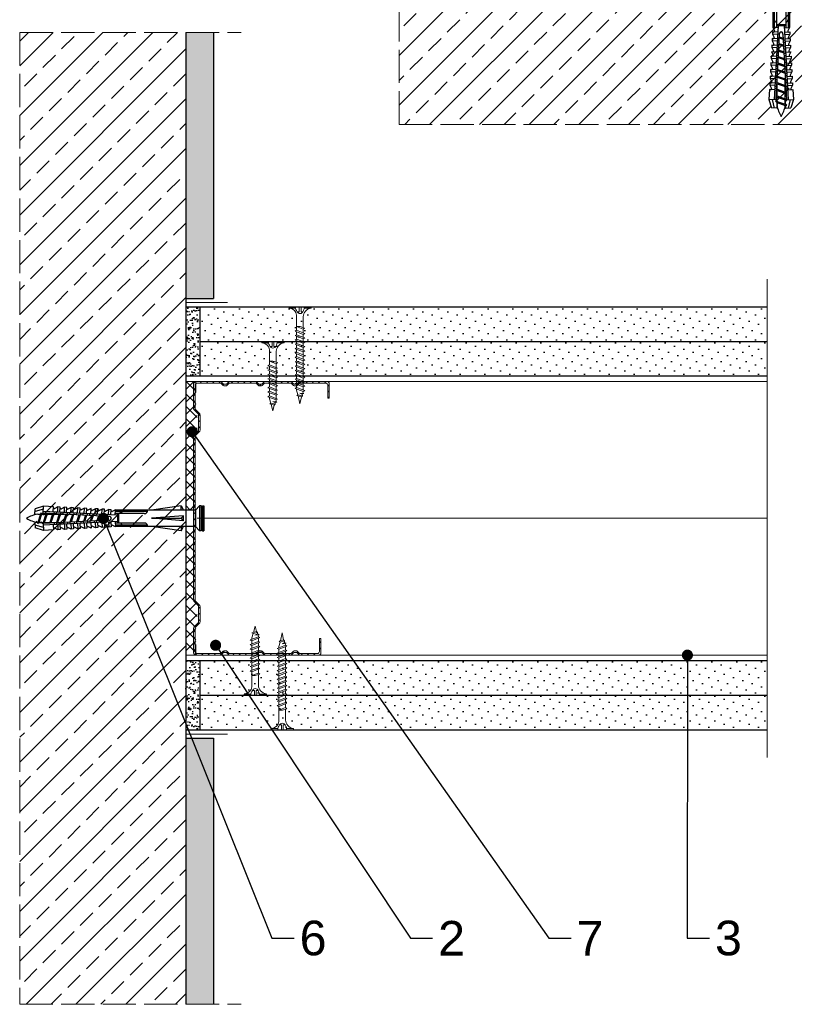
# Model space of a CAD drawing. Header units: millimetres. Extents: x 2906 to 4095, y -2046 to 1109.
# Tile 2 of 6: x 3055 to 3334, y -757 to -402. Entities that reach past the tile are written whole.
import ezdxf
from ezdxf import colors
from ezdxf.entities.mleader import LeaderData, LeaderLine
from ezdxf.math import Vec2, Vec3

# ---------------------------------------------------------------- set-up
doc = ezdxf.new("R2010")
doc.units = ezdxf.units.MM
doc.linetypes.add('ACAD_ISO02W100', pattern=[15, 12, -3])
for name, color, linetype, lineweight in [('_ISOVER WELNA', 7, 'BATTING', 9), ('_RIGIPS AKCESORIA', 7, 'Continuous', 18), ('_RIGIPS G-K', 7, 'Continuous', 25), ('_RIGIPS PROFIL', 7, 'Continuous', 18), ('KRESKOWANIE', 7, 'Continuous', 9), ('OPISY', 7, 'Continuous', 9), ('PRZERYWANA', 7, 'ACAD_ISO02W100', 9)]:
    doc.layers.add(name, color=color, linetype=linetype, lineweight=lineweight)
doc.styles.get("Standard").update_dxf_attribs({"font": 'arial.ttf'})
doc.linetypes.add('BATTING', pattern='A,0.00254,-2.54,[134,ltypeshp.shx,S=2.54,R=0,X=-2.54,Y=0],-5.08,[134,ltypeshp.shx,S=2.54,R=180,X=2.54,Y=0],-2.54', length=10.16254)
pattern_1 = [(225, (829.5272, -1622.455), (1.122532, -3.367596), [0, -3.175])]
pattern_2 = [(225, (829.5272, -1620.655), (1.122532, -3.367596), [0, -3.175])]

# ---------------------------------------------------------------- blocks, each defined once
blk = doc.blocks.new('_Dot')
at = {"color": 0, "linetype": 'ByBlock', "lineweight": -2}
blk.add_line((-0.5, 0), (-1, 0), dxfattribs=at)
at = {"color": 0, "linetype": 'ByBlock', "const_width": 0.5}
blk.add_lwpolyline([(-0.25, 0, 1), (0.25, 0, 1)], format="xyb", close=True, dxfattribs=at)
blk = doc.blocks.new('kolek rozprezny komplet 60')
for p, q in [((390.66, 217.01), (390.76, 218.91)), ((393.15, 216.88), (390.66, 217.01)), ((393.75, 218.75), (390.71, 217.96)), ((393.81, 219.85), (390.76, 218.91)), ((391.67, 216.95), (392.67, 216.95)), ((392.67, 216.95), (391.67, 213.95)), ((392.67, 216.95), (392.07, 213.95)), ((393.07, 216.95), (392.07, 213.95)), ((392.67, 216.95), (393.04, 217.45)), ((393.07, 216.95), (393.04, 217.45)), ((393.07, 216.95), (394.67, 216.95)), ((394.67, 216.95), (393.67, 213.95)), ((393.68, 217.35), (393.81, 219.85)), ((417.38, 216.11), (393.68, 217.35)), ((420.47, 216.55), (393.71, 217.95)), ((397.41, 219.66), (393.81, 219.85)), ((394.67, 216.95), (394.07, 213.95)), ((395.07, 216.95), (394.07, 213.95)), ((394.67, 216.95), (394.92, 217.29)), ((395.07, 216.95), (395.05, 217.28)), ((395.07, 216.95), (397.07, 216.95)), ((397.07, 216.95), (396.07, 213.95)), ((397.07, 216.95), (396.47, 213.95)), ((397.47, 216.95), (396.47, 213.95)), ((397.07, 216.95), (397.23, 217.17)), ((397.31, 217.76), (397.41, 219.66)), ((397.47, 216.95), (397.46, 217.16)), ((397.47, 216.95), (399.47, 216.95)), ((397.67, 217.14), (397.71, 217.74)), ((399, 219.58), (397.82, 218.98)), ((398.47, 217.1), (398.5, 217.7)), ((399.47, 216.95), (398.47, 213.95)), ((399.47, 216.95), (398.87, 213.95)), ((399.87, 216.95), (398.87, 213.95)), ((398.9, 217.68), (399, 219.58)), ((399.8, 219.54), (399, 219.58)), ((399.47, 216.95), (399.55, 217.05)), ((399.7, 217.64), (399.8, 219.54)), ((399.87, 216.95), (399.87, 217.03)), ((399.87, 216.95), (401.38, 216.95)), ((400.07, 217.02), (400.1, 217.62)), ((401.4, 219.45), (400.22, 218.85)), ((400.87, 216.98), (400.9, 217.58)), ((401.87, 216.92), (400.87, 213.95)), ((401.87, 216.92), (401.27, 213.95)), ((402.26, 216.9), (401.27, 213.95)), ((401.3, 217.56), (401.4, 219.45)), ((402.2, 219.41), (401.4, 219.45)), ((402.1, 217.51), (402.2, 219.41)), ((402.47, 216.89), (402.5, 217.49)), ((403.8, 219.33), (402.61, 218.72)), ((403.27, 216.85), (403.3, 217.45)), ((403.7, 217.43), (403.8, 219.33)), ((404.6, 219.29), (403.8, 219.33)), ((404.5, 217.39), (404.6, 219.29)), ((404.86, 216.77), (404.9, 217.37)), ((406.19, 219.2), (405.01, 218.6)), ((405.66, 216.73), (405.69, 217.32)), ((406.09, 217.3), (406.19, 219.2)), ((406.99, 219.16), (406.19, 219.2)), ((406.89, 217.26), (406.99, 219.16)), ((407.26, 216.64), (407.29, 217.24)), ((408.59, 219.08), (407.41, 218.47)), ((408.06, 216.6), (408.09, 217.2)), ((408.49, 217.18), (408.59, 219.08)), ((409.39, 219.03), (408.59, 219.08)), ((409.29, 217.14), (409.39, 219.03)), ((409.66, 216.52), (409.69, 217.12)), ((410.99, 218.95), (409.8, 218.35)), ((410.46, 216.47), (410.49, 217.07)), ((410.89, 217.05), (410.99, 218.95)), ((412.59, 218.87), (411.4, 218.26)), ((412.05, 216.39), (412.09, 216.99)), ((412.49, 216.97), (412.59, 218.87)), ((413.38, 218.82), (412.59, 218.87)), ((412.85, 216.35), (412.89, 216.95)), ((413.28, 216.93), (413.38, 218.82)), ((414.98, 218.74), (413.8, 218.14)), ((414.88, 216.84), (414.98, 218.74)), ((415.78, 218.7), (414.98, 218.74)), ((415.68, 216.8), (415.78, 218.7)), ((417.38, 218.62), (416.2, 218.01)), ((417.28, 216.72), (417.38, 218.62)), ((418.18, 218.57), (417.38, 218.62)), ((418.08, 216.68), (418.18, 218.57)), ((419.78, 218.49), (418.59, 217.89)), ((419.68, 216.59), (419.78, 218.49)), ((430.17, 217.15), (419.71, 217.15)), ((431.37, 217.95), (419.75, 217.95)), ((448.67, 218.45), (419.77, 218.45)), ((420.47, 217.15), (420.47, 213.75)), ((420.67, 217.15), (420.67, 213.75)), ((420.87, 217.15), (420.87, 213.75)), ((443.47, 219.95), (432.8, 218.45)), ((443.47, 218.45), (443.47, 219.95)), ((443.47, 219.95), (444.34, 218.45)), ((450.17, 219.95), (448.67, 218.45)), ((448.67, 218.45), (448.67, 212.45)), ((448.67, 216.95), (448.67, 213.95)), ((450.17, 219.95), (450.17, 210.95)), ((450.67, 219.95), (450.17, 219.95)), ((450.67, 219.95), (450.67, 210.95)), ((450.67, 219.35), (451.17, 219.95)), ((451.17, 219.95), (451.67, 219.95)), ((451.17, 219.95), (451.17, 210.95)), ((451.67, 219.95), (451.67, 210.95)), ((393.15, 214.02), (390.66, 213.89)), ((390.66, 213.89), (390.76, 211.99)), ((391.67, 213.95), (391.71, 213.45)), ((391.71, 213.45), (392.07, 213.95)), ((392.07, 213.95), (393.67, 213.95)), ((393.67, 213.95), (393.7, 213.55)), ((417.38, 214.79), (393.68, 213.55)), ((393.68, 213.55), (393.81, 211.05)), ((420.47, 214.35), (393.71, 212.95)), ((393.78, 213.55), (394.07, 213.95)), ((394.07, 213.95), (396.07, 213.95)), ((396.07, 213.95), (396.09, 213.67)), ((396.28, 213.68), (396.47, 213.95)), ((396.47, 213.95), (398.47, 213.95)), ((397.67, 213.76), (397.71, 213.16)), ((398.47, 213.95), (398.48, 213.8)), ((398.47, 213.8), (398.5, 213.2)), ((398.77, 213.81), (398.87, 213.95)), ((398.87, 213.95), (400.87, 213.95)), ((400.07, 213.88), (400.1, 213.28)), ((400.87, 213.95), (400.88, 213.92)), ((400.87, 213.92), (400.9, 213.32)), ((401.27, 213.95), (401.38, 213.95)), ((401.27, 213.94), (401.27, 213.95)), ((401.3, 213.35), (401.4, 211.45)), ((402.1, 213.39), (402.2, 211.49)), ((402.47, 214.01), (402.5, 213.41)), ((403.27, 214.05), (403.3, 213.45)), ((404.22, 216.8), (403.31, 214.05)), ((404.24, 216.8), (403.7, 214.07)), ((403.7, 213.47), (403.8, 211.57)), ((404.62, 216.78), (403.72, 214.07)), ((404.5, 213.51), (404.6, 211.62)), ((404.86, 214.13), (404.9, 213.53)), ((405.66, 214.17), (405.69, 213.58)), ((406.58, 216.68), (405.75, 214.18)), ((406.09, 213.6), (406.19, 211.7)), ((406.62, 216.68), (406.12, 214.2)), ((406.98, 216.66), (406.16, 214.2)), ((406.89, 213.64), (406.99, 211.74)), ((407.26, 214.26), (407.29, 213.66)), ((408.06, 214.3), (408.09, 213.7)), ((408.94, 216.55), (408.19, 214.31)), ((408.49, 213.72), (408.59, 211.82)), ((408.99, 216.55), (408.55, 214.33)), ((409.34, 216.53), (408.6, 214.33)), ((409.29, 213.76), (409.39, 211.87)), ((409.66, 214.38), (409.69, 213.79)), ((410.46, 214.43), (410.49, 213.83)), ((411.3, 216.43), (410.64, 214.44)), ((410.89, 213.85), (410.99, 211.95)), ((411.37, 216.43), (410.98, 214.45)), ((411.69, 216.41), (411.04, 214.46)), ((412.05, 214.51), (412.09, 213.91)), ((412.49, 213.93), (412.59, 212.03)), ((412.85, 214.55), (412.89, 213.95)), ((413.66, 216.31), (413.08, 214.56)), ((413.28, 213.97), (413.38, 212.08)), ((413.75, 216.3), (413.4, 214.58)), ((414.05, 216.29), (413.49, 214.58)), ((414.45, 216.27), (414.48, 216.86)), ((414.45, 214.64), (414.48, 214.04)), ((414.88, 214.06), (414.98, 212.16)), ((415.25, 216.22), (415.28, 216.82)), ((415.25, 214.68), (415.28, 214.08)), ((416.02, 216.18), (415.52, 214.69)), ((415.68, 214.1), (415.78, 212.2)), ((416.12, 216.18), (415.83, 214.71)), ((416.41, 216.16), (415.93, 214.71)), ((417.28, 214.18), (417.38, 212.29)), ((418.22, 215.58), (418.01, 214.95)), ((418.08, 214.22), (418.18, 212.33)), ((419.68, 214.31), (419.78, 212.41)), ((430.17, 213.75), (419.71, 213.75)), ((444.34, 216.37), (432.8, 215.45)), ((432.8, 215.45), (443.47, 215.45)), ((444.34, 214.53), (432.8, 215.45)), ((444.34, 216.37), (443.47, 215.45)), ((444.34, 214.53), (443.47, 215.45)), ((444.34, 214.53), (444.34, 216.37)), ((393.75, 212.15), (390.71, 212.94)), ((393.81, 211.05), (390.76, 211.99)), ((397.41, 211.24), (393.81, 211.05)), ((397.31, 213.14), (397.41, 211.24)), ((399, 211.32), (397.82, 211.93)), ((398.9, 213.22), (399, 211.32)), ((399.8, 211.36), (399, 211.32)), ((399.7, 213.26), (399.8, 211.36)), ((401.4, 211.45), (400.22, 212.05)), ((402.2, 211.49), (401.4, 211.45)), ((403.8, 211.57), (402.61, 212.18)), ((404.6, 211.62), (403.8, 211.57)), ((406.19, 211.7), (405.01, 212.3)), ((406.99, 211.74), (406.19, 211.7)), ((408.59, 211.82), (407.41, 212.43)), ((409.39, 211.87), (408.59, 211.82)), ((410.99, 211.95), (409.8, 212.55)), ((412.59, 212.03), (411.4, 212.64)), ((413.38, 212.08), (412.59, 212.03)), ((414.98, 212.16), (413.8, 212.76)), ((415.78, 212.2), (414.98, 212.16)), ((417.38, 212.29), (416.2, 212.89)), ((418.18, 212.33), (417.38, 212.29)), ((419.78, 212.41), (418.59, 213.01)), ((431.37, 212.95), (419.75, 212.95)), ((448.67, 212.45), (419.77, 212.45)), ((443.47, 210.95), (432.8, 212.45)), ((443.47, 212.45), (443.47, 210.95)), ((443.47, 210.95), (444.34, 212.45)), ((450.17, 210.95), (448.67, 212.45)), ((450.67, 210.95), (450.17, 210.95)), ((450.67, 211.55), (451.17, 210.95)), ((451.17, 210.95), (451.67, 210.95))]:
    blk.add_line(p, q)
for centre, radius, start, end in [((393.41, 206.24), 10.85, 99.2038, 121.9083), ((393.65, 216.85), 0.5, 87, 177), ((397.68, 219.24), 0.3, 177, 297), ((400.08, 219.12), 0.3, 177, 297), ((402.48, 218.99), 0.3, 177, 297), ((404.87, 218.87), 0.3, 177, 297), ((407.27, 218.74), 0.3, 177, 297), ((409.67, 218.61), 0.3, 177, 297), ((411.27, 218.53), 0.3, 177, 297), ((413.66, 218.41), 0.3, 177, 297), ((416.06, 218.28), 0.3, 177, 297), ((418.46, 218.15), 0.3, 177, 297), ((422.67, 216.95), 1, 90, 168.463), ((430.17, 218.45), 1.3, 270, 0), ((393.41, 224.66), 10.85, 238.0917, 260.7962), ((393.65, 214.05), 0.5, 183, 273), ((417.55, 215.45), 0.682, 255.8604, 104.1386), ((422.67, 213.95), 1, 191.537, 270), ((430.17, 212.45), 1.3, 0, 90), ((397.68, 211.66), 0.3, 63, 183), ((400.08, 211.78), 0.3, 63, 183), ((402.48, 211.91), 0.3, 63, 183), ((404.87, 212.03), 0.3, 63, 183), ((407.27, 212.16), 0.3, 63, 183), ((409.67, 212.29), 0.3, 63, 183), ((411.27, 212.37), 0.3, 63, 183), ((413.66, 212.5), 0.3, 63, 183), ((416.06, 212.62), 0.3, 63, 183), ((418.46, 212.75), 0.3, 63, 183)]:
    blk.add_arc(centre, radius, start, end)
blk = doc.blocks.new('TN 25')
at = {"layer": '_RIGIPS AKCESORIA'}
for p, q in [((0, -0.84), (0, 7.16)), ((0, 7.16), (0.46, 7.16)), ((0.46, 7.16), (0.46, 4.78)), ((0.46, 4.78), (0, 4.78)), ((1.77, 3.5), (1.77, 4.2)), ((3.02, 4.46), (8.47, 4.46)), ((7.12, 4.46), (7.12, 3.18)), ((8.03, 2.01), (7.12, 4.46)), ((8.47, 4.46), (8.79, 5)), ((9.61, 1.51), (8.47, 4.46)), ((8.79, 5), (9.93, 2.01)), ((9, 4.46), (10.1, 4.46)), ((10.1, 4.46), (10.41, 5)), ((11.23, 1.51), (10.1, 4.46)), ((10.41, 5), (11.56, 2.01)), ((10.62, 4.46), (11.67, 4.46)), ((11.67, 4.46), (11.99, 5)), ((12.81, 1.51), (11.67, 4.46)), ((11.99, 5), (13.14, 2.01)), ((12.2, 4.46), (13.21, 4.46)), ((13.21, 4.46), (13.52, 5)), ((14.34, 1.51), (13.21, 4.46)), ((13.52, 5), (14.67, 2.01)), ((13.73, 4.46), (14.8, 4.46)), ((14.8, 4.46), (15.12, 5)), ((15.94, 1.51), (14.8, 4.46)), ((15.12, 5), (16.26, 2.01)), ((15.33, 4.46), (16.42, 4.46)), ((16.42, 4.46), (16.73, 5)), ((17.55, 1.51), (16.42, 4.46)), ((16.73, 5), (17.88, 2.01)), ((16.94, 4.46), (17.99, 4.46)), ((17.99, 4.46), (18.31, 5)), ((19.13, 1.51), (17.99, 4.46)), ((18.31, 5), (19.45, 2.01)), ((18.52, 4.46), (19.68, 4.46)), ((19.68, 4.46), (20, 5)), ((20.82, 1.51), (19.68, 4.46)), ((20, 5), (21.14, 2.01)), ((20.21, 4.46), (20.7, 4.46)), ((20.7, 4.46), (22.28, 3.98)), ((22.28, 3.98), (22.56, 4.37)), ((22.7, 2.36), (22.28, 3.98)), ((22.56, 4.37), (23.03, 2.71)), ((22.71, 3.85), (25, 3.24)), ((0, 3.5), (1.77, 3.5)), ((0, 2.83), (1.77, 2.83)), ((0.46, 1.64), (0, 1.64)), ((0.46, -0.84), (0.46, 1.64)), ((1.77, 2.83), (1.77, 2.18)), ((7.49, 2.01), (3.55, 2.01)), ((7.12, 3.18), (7.65, 1.53)), ((7.65, 1.53), (8.03, 2.01)), ((9.41, 2.01), (8.03, 2.01)), ((9.93, 2.01), (9.61, 1.51)), ((11.04, 2.01), (9.93, 2.01)), ((11.56, 2.01), (11.23, 1.51)), ((12.61, 2.01), (11.56, 2.01)), ((13.14, 2.01), (12.81, 1.51)), ((14.15, 2.01), (13.14, 2.01)), ((14.67, 2.01), (14.34, 1.51)), ((15.74, 2.01), (14.67, 2.01)), ((16.26, 2.01), (15.94, 1.51)), ((17.36, 2.01), (16.26, 2.01)), ((17.88, 2.01), (17.55, 1.51)), ((18.93, 2.01), (17.88, 2.01)), ((19.45, 2.01), (19.13, 1.51)), ((19.45, 2.01), (20.62, 2.01)), ((21.14, 2.01), (20.82, 1.51)), ((21.14, 2.01), (21.81, 2.12)), ((21.85, 1.83), (21.67, 3.28)), ((21.67, 3.28), (22.14, 2.4)), ((22.14, 2.4), (21.85, 1.83)), ((22.7, 2.36), (22.14, 2.4)), ((23.03, 2.71), (22.7, 2.36)), ((25, 3.24), (23.03, 2.71)), ((0, -0.84), (0.46, -0.84))]:
    blk.add_line(p, q, dxfattribs=at)
for centre, major_axis, ratio, start_param, end_param in [((3.09, 7.67), (0.17, 3.2), 0.826134, 1.773653, 3.180586), ((-0.04, 0.9), (0, 3.93), 0.848176, -0.720942, -0.151112), ((1.66, 3.18), (0, 0.895), 0.848176, -1.552777, -0.720942), ((3.37, -1.57), (0.28, 3.57), 0.832181, 0.035984, 1.430787), ((-2.73, 15.91), (0, 14.76), 0.848176, 3.399396, 3.475072), ((0.59, 4.62), (0, 2.81), 0.848176, 3.475072, 3.862535), ((1.66, 3.18), (0, 0.895), 0.848176, 3.862535, 4.730408)]:
    blk.add_ellipse(centre, major_axis=major_axis, ratio=ratio, start_param=start_param, end_param=end_param, dxfattribs=at)
blk = doc.blocks.new('TN 35')
at = {"layer": '_RIGIPS AKCESORIA'}
for p, q in [((0, -0.84), (0, 7.16)), ((0, 7.16), (0.46, 7.16)), ((0.46, 7.16), (0.46, 4.78)), ((0.46, 4.78), (0, 4.78)), ((1.77, 3.5), (1.77, 4.2)), ((3.02, 4.46), (8.47, 4.46)), ((7.12, 4.46), (7.12, 3.18)), ((8.03, 2.01), (7.12, 4.46)), ((8.47, 4.46), (8.79, 5)), ((9.61, 1.51), (8.47, 4.46)), ((8.79, 5), (9.93, 2.01)), ((9, 4.46), (10.1, 4.46)), ((10.1, 4.46), (10.41, 5)), ((11.23, 1.51), (10.1, 4.46)), ((10.41, 5), (11.56, 2.01)), ((10.62, 4.46), (11.67, 4.46)), ((11.67, 4.46), (11.99, 5)), ((12.81, 1.51), (11.67, 4.46)), ((11.99, 5), (13.14, 2.01)), ((12.2, 4.46), (13.21, 4.46)), ((13.21, 4.46), (13.52, 5)), ((14.34, 1.51), (13.21, 4.46)), ((13.52, 5), (14.67, 2.01)), ((13.73, 4.46), (14.8, 4.46)), ((14.8, 4.46), (15.12, 5)), ((15.94, 1.51), (14.8, 4.46)), ((15.12, 5), (16.26, 2.01)), ((15.33, 4.46), (16.42, 4.46)), ((16.42, 4.46), (16.73, 5)), ((17.55, 1.51), (16.42, 4.46)), ((16.73, 5), (17.88, 2.01)), ((16.94, 4.46), (17.99, 4.46)), ((17.99, 4.46), (18.31, 5)), ((19.13, 1.51), (17.99, 4.46)), ((18.31, 5), (19.45, 2.01)), ((18.52, 4.46), (19.57, 4.46)), ((19.57, 4.46), (19.88, 5)), ((20.7, 1.51), (19.57, 4.46)), ((19.88, 5), (21.03, 2.01)), ((20.09, 4.46), (21.14, 4.46)), ((21.14, 4.46), (21.46, 5)), ((22.28, 1.51), (21.14, 4.46)), ((21.46, 5), (22.6, 2.01)), ((21.67, 4.46), (22.72, 4.46)), ((22.72, 4.46), (23.03, 5)), ((23.85, 1.51), (22.72, 4.46)), ((23.03, 5), (24.18, 2.01)), ((23.24, 4.46), (24.29, 4.46)), ((24.29, 4.46), (24.61, 5)), ((25.43, 1.51), (24.29, 4.46)), ((24.61, 5), (25.75, 2.01)), ((24.81, 4.46), (25.87, 4.46)), ((25.87, 4.46), (26.18, 5)), ((27, 1.51), (25.87, 4.46)), ((26.18, 5), (27.33, 2.01)), ((26.39, 4.46), (27.44, 4.46)), ((27.44, 4.46), (27.76, 5)), ((28.58, 1.51), (27.44, 4.46)), ((27.76, 5), (28.9, 2.01)), ((27.96, 4.46), (29.13, 4.46)), ((29.13, 4.46), (29.45, 5)), ((30.27, 1.51), (29.13, 4.46)), ((29.45, 5), (30.59, 2.01)), ((29.65, 4.46), (30.15, 4.46)), ((30.15, 4.46), (31.73, 3.98)), ((31.73, 3.98), (32.01, 4.37)), ((32.15, 2.36), (31.73, 3.98)), ((32.01, 4.37), (32.48, 2.71)), ((32.16, 3.85), (35, 3.24)), ((0, 3.5), (1.77, 3.5)), ((0, 2.83), (1.77, 2.83)), ((0.46, 1.64), (0, 1.64)), ((0.46, -0.84), (0.46, 1.64)), ((1.77, 2.83), (1.77, 2.18)), ((7.49, 2.01), (3.55, 2.01)), ((7.12, 3.18), (7.65, 1.53)), ((7.65, 1.53), (8.03, 2.01)), ((9.41, 2.01), (8.03, 2.01)), ((9.93, 2.01), (9.61, 1.51)), ((11.04, 2.01), (9.93, 2.01)), ((11.56, 2.01), (11.23, 1.51)), ((12.61, 2.01), (11.56, 2.01)), ((13.14, 2.01), (12.81, 1.51)), ((14.15, 2.01), (13.14, 2.01)), ((14.67, 2.01), (14.34, 1.51)), ((15.74, 2.01), (14.67, 2.01)), ((16.26, 2.01), (15.94, 1.51)), ((17.36, 2.01), (16.26, 2.01)), ((17.88, 2.01), (17.55, 1.51)), ((18.93, 2.01), (17.84, 2.01)), ((19.45, 2.01), (19.13, 1.51)), ((20.51, 2.01), (19.41, 2.01)), ((21.03, 2.01), (20.7, 1.51)), ((22.08, 2.01), (20.99, 2.01)), ((22.6, 2.01), (22.28, 1.51)), ((23.66, 2.01), (22.56, 2.01)), ((24.18, 2.01), (23.85, 1.51)), ((25.23, 2.01), (24.14, 2.01)), ((25.75, 2.01), (25.43, 1.51)), ((26.81, 2.01), (25.71, 2.01)), ((27.33, 2.01), (27, 1.51)), ((28.38, 2.01), (27.33, 2.01)), ((28.9, 2.01), (28.58, 1.51)), ((28.9, 2.01), (30.07, 2.01)), ((30.59, 2.01), (30.27, 1.51)), ((30.59, 2.01), (31.26, 2.12)), ((31.3, 1.83), (31.12, 3.28)), ((31.12, 3.28), (31.59, 2.4)), ((31.59, 2.4), (31.3, 1.83)), ((32.15, 2.36), (31.59, 2.4)), ((32.48, 2.71), (32.15, 2.36)), ((35, 3.24), (32.48, 2.71)), ((0, -0.84), (0.46, -0.84))]:
    blk.add_line(p, q, dxfattribs=at)
for centre, major_axis, ratio, start_param, end_param in [((3.09, 7.67), (0.17, 3.2), 0.826134, 1.773653, 3.180586), ((-0.04, 0.9), (0, 3.93), 0.848176, -0.720942, -0.151112), ((1.66, 3.18), (0, 0.895), 0.848176, -1.552777, -0.720942), ((3.37, -1.57), (0.28, 3.57), 0.832181, 0.035984, 1.430787), ((-2.73, 15.91), (0, 14.76), 0.848176, 3.399396, 3.475072), ((0.59, 4.62), (0, 2.81), 0.848176, 3.475072, 3.862535), ((1.66, 3.18), (0, 0.895), 0.848176, 3.862535, 4.730408)]:
    blk.add_ellipse(centre, major_axis=major_axis, ratio=ratio, start_param=start_param, end_param=end_param, dxfattribs=at)
blk = doc.blocks.new('CW 100 ULTRASTIL')
h = blk.add_hatch()
h.set_pattern_fill('ANSI31', color=256, scale=0.5, style=0)
h.paths.add_polyline_path([(179.46, 109.85, -0.198912), (179.6, 110.2), (181.11, 111.71, 0.198912), (181.26, 112.06), (181.26, 117.65, 0.198912), (181.11, 118), (179.6, 119.51, -0.198912), (179.46, 119.86), (179.46, 128.31, -0.414214), (180.26, 129.11), (188.58, 129.11, -0.198912), (188.93, 128.96), (189.64, 128.25, 0.198912), (189.99, 128.11), (190.58, 128.11, 0.198912), (190.93, 128.25), (191.64, 128.96, -0.198912), (191.99, 129.11), (201.28, 129.11, -0.198912), (201.63, 128.96), (202.34, 128.25, 0.198912), (202.69, 128.11), (203.28, 128.11, 0.198912), (203.63, 128.25), (204.34, 128.96, -0.198912), (204.69, 129.11), (213.98, 129.11, -0.198912), (214.33, 128.96), (215.04, 128.25, 0.198912), (215.39, 128.11), (215.98, 128.11, 0.198912), (216.33, 128.25), (217.04, 128.96, -0.198912), (217.39, 129.11), (226.56, 129.11, -0.414214), (227.36, 128.31), (227.36, 123.66), (227.91, 123.66), (227.91, 128.86, 0.414214), (227.11, 129.66), (217.39, 129.66, 0.198912), (217.04, 129.51), (216.33, 128.8, -0.198912), (215.98, 128.66), (215.39, 128.66, -0.198912), (215.04, 128.8), (214.33, 129.51, 0.198912), (213.98, 129.66), (204.69, 129.66, 0.198912), (204.34, 129.51), (203.63, 128.8, -0.198912), (203.28, 128.66), (202.69, 128.66, -0.198912), (202.34, 128.8), (201.63, 129.51, 0.198912), (201.28, 129.66), (191.99, 129.66, 0.198912), (191.64, 129.51), (190.93, 128.8, -0.198912), (190.58, 128.66), (189.99, 128.66, -0.198912), (189.64, 128.8), (188.93, 129.51, 0.198912), (188.58, 129.66), (179.71, 129.66, 0.414214), (178.91, 128.86), (178.91, 119.86, 0.198912), (179.05, 119.51), (180.56, 118, -0.198912), (180.71, 117.65), (180.71, 112.06, -0.198912), (180.56, 111.71), (179.05, 110.2, 0.198912), (178.91, 109.85), (178.91, 50.66, 0.198912), (179.05, 50.31), (180.56, 48.8, -0.198912), (180.71, 48.45), (180.71, 42.86, -0.198912), (180.56, 42.51), (179.05, 41, 0.198912), (178.91, 40.65), (178.91, 31.66, 0.414214), (179.71, 30.86), (188.58, 30.86, 0.198912), (188.93, 31), (189.64, 31.71, -0.198912), (189.99, 31.86), (190.58, 31.86, -0.198912), (190.93, 31.71), (191.64, 31, 0.198912), (191.99, 30.86), (201.28, 30.86, 0.198912), (201.63, 31), (202.34, 31.71, -0.198912), (202.69, 31.86), (203.28, 31.86, -0.198912), (203.63, 31.71), (204.34, 31, 0.198912), (204.69, 30.86), (213.98, 30.86, 0.198912), (214.33, 31), (215.04, 31.71, -0.198912), (215.39, 31.86), (215.98, 31.86, -0.198912), (216.33, 31.71), (217.04, 31, 0.198912), (217.39, 30.86), (224.11, 30.86, 0.414214), (224.91, 31.66), (224.91, 36.86), (224.36, 36.86), (224.36, 32.21, -0.414214), (223.56, 31.41), (217.39, 31.41, -0.198912), (217.04, 31.55), (216.33, 32.26, 0.198912), (215.98, 32.41), (215.39, 32.41, 0.198912), (215.04, 32.26), (214.33, 31.55, -0.198912), (213.98, 31.41), (204.69, 31.41, -0.198912), (204.34, 31.55), (203.63, 32.26, 0.198912), (203.28, 32.41), (202.69, 32.41, 0.198912), (202.34, 32.26), (201.63, 31.55, -0.198912), (201.28, 31.41), (191.99, 31.41, -0.198912), (191.64, 31.55), (190.93, 32.26, 0.198912), (190.58, 32.41), (189.99, 32.41, 0.198912), (189.64, 32.26), (188.93, 31.55, -0.198912), (188.58, 31.41), (180.26, 31.41, -0.414214), (179.46, 32.21), (179.46, 40.65, -0.198912), (179.6, 41), (181.11, 42.51, 0.198912), (181.26, 42.86), (181.26, 48.45, 0.198912), (181.11, 48.8), (179.6, 50.31, -0.198912), (179.46, 50.66)])
at = {"layer": '_RIGIPS PROFIL'}
for p, q in [((178.91, 128.86), (178.91, 119.86)), ((179.46, 128.31), (179.46, 119.86)), ((188.58, 129.66), (179.71, 129.66)), ((188.58, 129.11), (180.26, 129.11)), ((188.93, 129.51), (189.64, 128.8)), ((188.93, 128.96), (189.64, 128.25)), ((190.58, 128.66), (189.99, 128.66)), ((190.58, 128.11), (189.99, 128.11)), ((191.64, 129.51), (190.93, 128.8)), ((191.64, 128.96), (190.93, 128.25)), ((201.28, 129.66), (191.99, 129.66)), ((201.28, 129.11), (191.99, 129.11)), ((201.63, 129.51), (202.34, 128.8)), ((201.63, 128.96), (202.34, 128.25)), ((203.28, 128.66), (202.69, 128.66)), ((203.28, 128.11), (202.69, 128.11)), ((204.34, 129.51), (203.63, 128.8)), ((204.34, 128.96), (203.63, 128.25)), ((204.69, 129.66), (213.98, 129.66)), ((204.69, 129.11), (213.98, 129.11)), ((214.33, 129.51), (215.04, 128.8)), ((214.33, 128.96), (215.04, 128.25)), ((215.98, 128.66), (215.39, 128.66)), ((215.98, 128.11), (215.39, 128.11)), ((217.04, 129.51), (216.33, 128.8)), ((217.04, 128.96), (216.33, 128.25)), ((227.11, 129.66), (217.39, 129.66)), ((226.56, 129.11), (217.39, 129.11)), ((227.36, 123.66), (227.36, 128.31)), ((227.91, 123.66), (227.91, 128.86)), ((227.36, 123.66), (227.91, 123.66)), ((180.56, 118), (179.05, 119.51)), ((181.11, 118), (179.6, 119.51)), ((180.71, 117.65), (180.71, 112.06)), ((181.26, 117.65), (181.26, 112.06)), ((180.56, 111.71), (179.05, 110.2)), ((181.11, 111.71), (179.6, 110.2)), ((178.91, 109.85), (178.91, 50.66)), ((179.46, 109.85), (179.46, 50.66)), ((180.56, 48.8), (179.05, 50.31)), ((181.11, 48.8), (179.6, 50.31)), ((180.71, 42.86), (180.71, 48.45)), ((181.26, 42.86), (181.26, 48.45)), ((178.91, 31.66), (178.91, 40.65)), ((180.56, 42.51), (179.05, 41)), ((179.46, 32.21), (179.46, 40.65)), ((181.11, 42.51), (179.6, 41)), ((224.36, 36.86), (224.36, 32.21)), ((224.36, 36.86), (224.91, 36.86)), ((224.91, 36.86), (224.91, 31.66)), ((188.93, 31.55), (189.64, 32.26)), ((190.58, 32.41), (189.99, 32.41)), ((191.64, 31.55), (190.93, 32.26)), ((201.63, 31.55), (202.34, 32.26)), ((203.28, 32.41), (202.69, 32.41)), ((204.34, 31.55), (203.63, 32.26)), ((214.33, 31.55), (215.04, 32.26)), ((215.98, 32.41), (215.39, 32.41)), ((217.04, 31.55), (216.33, 32.26)), ((188.58, 30.86), (179.71, 30.86)), ((188.58, 31.41), (180.26, 31.41)), ((188.93, 31), (189.64, 31.71)), ((190.58, 31.86), (189.99, 31.86)), ((191.64, 31), (190.93, 31.71)), ((201.28, 31.41), (191.99, 31.41)), ((201.28, 30.86), (191.99, 30.86)), ((201.63, 31), (202.34, 31.71)), ((203.28, 31.86), (202.69, 31.86)), ((204.34, 31), (203.63, 31.71)), ((204.69, 31.41), (213.98, 31.41)), ((204.69, 30.86), (213.98, 30.86)), ((214.33, 31), (215.04, 31.71)), ((215.98, 31.86), (215.39, 31.86)), ((217.04, 31), (216.33, 31.71)), ((223.56, 31.41), (217.39, 31.41)), ((224.11, 30.86), (217.39, 30.86))]:
    blk.add_line(p, q, dxfattribs=at)
for centre, radius, start, end in [((179.71, 128.86), 0.8, 90, 180), ((180.26, 128.31), 0.8, 90, 180), ((188.58, 129.16), 0.5, 45, 90), ((188.58, 128.61), 0.5, 45, 90), ((189.99, 129.16), 0.5, 225, 270), ((189.99, 128.61), 0.5, 225, 270), ((190.58, 129.16), 0.5, 270, 315), ((190.58, 128.61), 0.5, 270, 315), ((191.99, 129.16), 0.5, 90, 135), ((191.99, 128.61), 0.5, 90, 135), ((201.28, 129.16), 0.5, 45, 90), ((201.28, 128.61), 0.5, 45, 90), ((202.69, 129.16), 0.5, 225, 270), ((202.69, 128.61), 0.5, 225, 270), ((203.28, 129.16), 0.5, 270, 315), ((203.28, 128.61), 0.5, 270, 315), ((204.69, 129.16), 0.5, 90, 135), ((204.69, 128.61), 0.5, 90, 135), ((213.98, 129.16), 0.5, 45, 90), ((213.98, 128.61), 0.5, 45, 90), ((215.39, 129.16), 0.5, 225, 270), ((215.39, 128.61), 0.5, 225, 270), ((215.98, 129.16), 0.5, 270, 315), ((215.98, 128.61), 0.5, 270, 315), ((217.39, 129.16), 0.5, 90, 135), ((217.39, 128.61), 0.5, 90, 135), ((226.56, 128.31), 0.8, 0, 90), ((227.11, 128.86), 0.8, 0, 90), ((179.41, 119.86), 0.5, 180, 225), ((179.96, 119.86), 0.5, 180, 225), ((180.21, 117.65), 0.5, 0, 45), ((180.76, 117.65), 0.5, 0, 45), ((180.21, 112.06), 0.5, 315, 0), ((180.76, 112.06), 0.5, 315, 0), ((179.41, 109.85), 0.5, 135, 180), ((179.96, 109.85), 0.5, 135, 180), ((179.41, 50.66), 0.5, 180, 225), ((179.96, 50.66), 0.5, 180, 225), ((180.21, 48.45), 0.5, 0, 45), ((180.76, 48.45), 0.5, 0, 45), ((180.21, 42.86), 0.5, 315, 0), ((180.76, 42.86), 0.5, 315, 0), ((179.41, 40.65), 0.5, 135, 180), ((179.96, 40.65), 0.5, 135, 180), ((180.26, 32.21), 0.8, 180, 270), ((189.99, 31.91), 0.5, 90, 135), ((190.58, 31.91), 0.5, 45, 90), ((202.69, 31.91), 0.5, 90, 135), ((203.28, 31.91), 0.5, 45, 90), ((215.39, 31.91), 0.5, 90, 135), ((215.98, 31.91), 0.5, 45, 90), ((223.56, 32.21), 0.8, 270, 0), ((179.71, 31.66), 0.8, 180, 270), ((188.58, 31.91), 0.5, 270, 315), ((188.58, 31.36), 0.5, 270, 315), ((189.99, 31.36), 0.5, 90, 135), ((190.58, 31.36), 0.5, 45, 90), ((191.99, 31.91), 0.5, 225, 270), ((191.99, 31.36), 0.5, 225, 270), ((201.28, 31.91), 0.5, 270, 315), ((201.28, 31.36), 0.5, 270, 315), ((202.69, 31.36), 0.5, 90, 135), ((203.28, 31.36), 0.5, 45, 90), ((204.69, 31.91), 0.5, 225, 270), ((204.69, 31.36), 0.5, 225, 270), ((213.98, 31.91), 0.5, 270, 315), ((213.98, 31.36), 0.5, 270, 315), ((215.39, 31.36), 0.5, 90, 135), ((215.98, 31.36), 0.5, 45, 90), ((217.39, 31.91), 0.5, 225, 270), ((217.39, 31.36), 0.5, 225, 270), ((224.11, 31.66), 0.8, 270, 0)]:
    blk.add_arc(centre, radius, start, end, dxfattribs=at)

msp = doc.modelspace()

# ---------------------------------------------------------------- hatches: boundary and pattern name
at = {"layer": '_RIGIPS AKCESORIA'}
h = msp.add_hatch(dxfattribs=at)
h.set_pattern_fill('ANSI37', color=256, style=0)
h.set_pattern_definition([(45, (1427.95, -2401.578), (-2.245064, 2.245064), []), (135, (1427.95, -2401.578), (-2.245064, -2.245064), [])])
h.paths.add_polyline_path([(3118.231, -550.578, -0.1989124), (3118.377, -550.224), (3118.733, -549.869, 0.1989124), (3118.879, -549.515), (3118.879, -543.428, 0.1989124), (3118.733, -543.075), (3118.476, -542.818, -0.1989124), (3118.329, -542.464), (3118.329, -536.071), (3118.329, -532.271), (3114.731, -532.271), (3114.731, -578.671), (3118.231, -578.671)])
h.paths.add_polyline_path([(3114.731, -584.671), (3114.731, -631.071), (3118.329, -631.071), (3118.329, -627.271), (3118.329, -620.878, -0.1989124), (3118.476, -620.525), (3118.733, -620.268, 0.1989124), (3118.879, -619.914), (3118.879, -613.827, 0.1989124), (3118.733, -613.474), (3118.377, -613.118, -0.1989124), (3118.231, -612.764), (3118.231, -584.671)])
at = {"layer": '_RIGIPS G-K'}
h = msp.add_hatch(dxfattribs=at)
h.set_pattern_fill('AR-SAND', color=256, scale=0.05, style=0)
h.set_pattern_definition([(37.5, (1100.1939, -1620.655), (-0.0800016, 2.4470662), [0, -1.9304, 0, -2.159, 0, -2.06375]), (7.5, (1100.194, -1620.655), (2.2476164, 3.5841255), [0, -1.0414, 0, -1.7399, 0, -0.66675]), (327.5, (1098.6318, -1620.655), (3.9549619, 0.007186), [0, -0.635, 0, -2.286, 0, -2.9845]), (317.5, (1098.6318, -1620.655), (3.8177823, 1.1146466), [0, -0.3175, 0, -1.4986, 0, -1.7145])])
h.paths.add_polyline_path([(3119.731, -505.271), (3114.731, -505.271), (3114.731, -530.271), (3119.731, -530.271)])
h = msp.add_hatch(dxfattribs=at)
h.set_pattern_fill('DOTS', color=256, scale=2, angle=225, style=0)
h.set_pattern_definition(pattern_2)
h.paths.add_polyline_path([(3324.731, -505.271), (3119.731, -505.271), (3119.731, -517.771), (3324.731, -517.771)])
h = msp.add_hatch(dxfattribs=at)
h.set_pattern_fill('DOTS', color=256, scale=2, angle=225, style=0)
h.set_pattern_definition(pattern_2)
h.paths.add_polyline_path([(3324.731, -517.771), (3119.731, -517.771), (3119.731, -530.271), (3324.731, -530.271)])
h = msp.add_hatch(dxfattribs=at)
h.set_pattern_fill('AR-SAND', color=256, scale=0.05, style=0)
h.set_pattern_definition([(322.5, (1100.1939, 457.3126), (-0.0800016, -2.4470662), [0, -1.9304, 0, -2.159, 0, -2.06375]), (352.5, (1100.194, 457.3126), (2.2476164, -3.5841255), [0, -1.0414, 0, -1.7399, 0, -0.66675]), (32.5, (1098.6318, 457.3126), (3.9549619, -0.007186), [0, -0.635, 0, -2.286, 0, -2.9845]), (42.5, (1098.6318, 457.3126), (3.8177823, -1.1146466), [0, -0.3175, 0, -1.4986, 0, -1.7145])])
h.paths.add_polyline_path([(3119.731, -658.071), (3114.731, -658.071), (3114.731, -633.071), (3119.731, -633.071)])
h = msp.add_hatch(dxfattribs=at)
h.set_pattern_fill('DOTS', color=256, scale=2, angle=225, style=0)
h.set_pattern_definition(pattern_1)
h.paths.add_polyline_path([(3324.731, -633.071), (3119.731, -633.071), (3119.731, -645.571), (3324.731, -645.571)])
h = msp.add_hatch(dxfattribs=at)
h.set_pattern_fill('DOTS', color=256, scale=2, angle=225, style=0)
h.set_pattern_definition(pattern_1)
h.paths.add_polyline_path([(3324.731, -645.571), (3119.731, -645.571), (3119.731, -658.071), (3324.731, -658.071)])
at = {"layer": 'KRESKOWANIE'}
h = msp.add_hatch(dxfattribs=at)
h.set_pattern_fill('ANSI33', color=256, scale=2, style=0)
h.set_pattern_definition([(45, (1704.956, -1793.562), (-8.980256, 8.980256), []), (45, (1713.936, -1793.562), (-8.980256, 8.980256), [6.35, -3.175])])
h.paths.add_polyline_path([(3467.731, -379.434), (3191.731, -379.434), (3191.731, -439.434), (3467.731, -439.434)])
h = msp.add_hatch(dxfattribs=at)
h.set_pattern_fill('ANSI33', color=256, scale=2, angle=180, style=0)
h.set_pattern_definition([(225, (1179.527, -2006.123), (8.980256, -8.980256), []), (225, (1170.547, -2006.123), (8.980256, -8.980256), [6.35, -3.175])])
h.paths.add_polyline_path([(3114.731, -406.171), (3054.731, -406.171), (3054.731, -757.171), (3114.731, -757.171)])
h = msp.add_hatch(dxfattribs=at)
h.set_pattern_fill('AR-SAND', color=256, scale=0.1, style=0)
h.set_pattern_definition([(37.5, (829.5272, -1621.555), (-0.160003, 4.8941324), [0, -3.8608, 0, -4.318, 0, -4.1275]), (7.5, (829.527, -1621.555), (4.495233, 7.168251), [0, -2.0828, 0, -3.4798, 0, -1.3335]), (327.5, (826.403, -1621.555), (7.909924, 0.014372), [0, -1.27, 0, -4.572, 0, -5.969]), (317.5, (826.403, -1621.555), (7.635565, 2.229293), [0, -0.635, 0, -2.9972, 0, -3.429])])
h.paths.add_polyline_path([(3114.731, -502.271), (3124.731, -502.271), (3124.731, -406.171), (3114.731, -406.171)])
h.paths.add_polyline_path([(3124.731, -661.071), (3114.731, -661.071), (3114.731, -757.171), (3124.731, -757.171)])

# ---------------------------------------------------------------- linework, layer by layer
for p, q in [((3114.731, -406.171), (3114.731, -757.171)), ((3124.731, -406.171), (3124.731, -502.271)), ((3114.731, -502.271), (3124.731, -502.271)), ((3114.731, -661.071), (3124.731, -661.071)), ((3124.731, -661.071), (3124.731, -757.171))]:
    msp.add_line(p, q)
at = {"layer": '_ISOVER WELNA', "ltscale": 4.8}
msp.add_line((3324.731, -581.671), (3118.781, -581.671), dxfattribs=at)
at = {"layer": '_RIGIPS AKCESORIA'}
for p, q in [((3114.731, -503.771), (3129.731, -503.771)), ((3118.329, -536.071), (3118.329, -532.271)), ((3118.329, -627.271), (3118.329, -631.071)), ((3114.731, -659.571), (3129.731, -659.571))]:
    msp.add_line(p, q, dxfattribs=at)
at = {"layer": '_RIGIPS G-K'}
for p, q in [((3114.731, -505.271), (3324.731, -505.271)), ((3119.731, -505.271), (3119.731, -530.271)), ((3119.731, -517.771), (3324.731, -517.771)), ((3114.731, -530.271), (3324.731, -530.271)), ((3114.731, -633.071), (3324.731, -633.071)), ((3119.731, -633.071), (3119.731, -658.071)), ((3119.731, -645.571), (3324.731, -645.571)), ((3114.731, -658.071), (3324.731, -658.071))]:
    msp.add_line(p, q, dxfattribs=at)
at = {"layer": '_RIGIPS PROFIL'}
for p, q in [((3114.731, -532.271), (3324.731, -532.271)), ((3114.731, -631.071), (3324.731, -631.071))]:
    msp.add_line(p, q, dxfattribs=at)
at = {"layer": 'PRZERYWANA'}
for p, q in [((3191.731, -439.434), (3191.731, -329.434)), ((3054.731, -406.171), (3134.731, -406.171)), ((3054.731, -406.171), (3054.731, -757.171)), ((3191.731, -439.434), (3467.731, -439.434)), ((3324.731, -668.071), (3324.731, -495.271)), ((3324.731, -496.171), (3324.731, -667.171)), ((3054.731, -757.171), (3134.731, -757.171))]:
    msp.add_line(p, q, dxfattribs=at)

# ---------------------------------------------------------------- block references
at = {"rotation": 90}
msp.add_blockref('kolek rozprezny komplet 60', (3545.181, -824.208), dxfattribs=at)
msp.add_blockref('kolek rozprezny komplet 60', (2669.556, -797.121))
at = {"layer": '_RIGIPS AKCESORIA', "xscale": -1, "rotation": 90}
for name, p in [('TN 35', (3159.166, -505.295)), ('TN 25', (3149.388, -517.795))]:
    msp.add_blockref(name, p, dxfattribs=at)
at = {"layer": '_RIGIPS AKCESORIA', "rotation": 90}
for name, p in [('TN 25', (3142.99, -645.571)), ('TN 35', (3152.768, -658.071))]:
    msp.add_blockref(name, p, dxfattribs=at)
at = {"layer": '_RIGIPS PROFIL'}
msp.add_blockref('CW 100 ULTRASTIL', (2938.622, -661.929), dxfattribs=at)

# ---------------------------------------------------------------- leaders
at = {"layer": 'OPISY'}
ml = msp.add_multileader_mtext('Standard', dxfattribs=at)
ml.set_content('7', color=256)
ml.set_leader_properties()
ml.set_arrow_properties(name='DOT')
ml.build(insert=Vec2(0, 0))
ctx = ml.context
ctx.base_point, ctx.char_height, ctx.plane_origin = Vec3(3253.837, -733.328), 12.5, Vec3(3157.542, -661.498)
notes = []
notes.append((ctx, [(0, (1, 1, 0), (3245.837, -733.328), (1, 0), 8, [(0, [(3117.003, -550.411)], 0, [])])]))
ctx.mtext.insert, ctx.mtext.flow_direction = Vec3(3255.837, -727.078), 5
ml = msp.add_multileader_mtext('Standard', dxfattribs=at)
ml.set_content('6', color=256)
ml.set_leader_properties()
ml.set_arrow_properties(name='DOT')
ml.build(insert=Vec2(0, 0))
ctx = ml.context
ctx.base_point, ctx.char_height, ctx.plane_origin = Vec3(3153.837, -733.328), 12.5, Vec3(3057.542, -661.498)
notes.append((ctx, [(0, (1, 1, 0), (3145.837, -733.328), (1, 0), 8, [(0, [(3084.956, -581.686)], 0, [])])]))
ctx.mtext.insert, ctx.mtext.flow_direction = Vec3(3155.837, -726.971), 5
ml = msp.add_multileader_mtext('Standard', dxfattribs=at)
ml.set_content('2', color=256)
ml.set_leader_properties()
ml.set_arrow_properties(name='DOT')
ml.build(insert=Vec2(0, 0))
ctx = ml.context
ctx.base_point, ctx.char_height, ctx.plane_origin = Vec3(3203.837, -733.328), 12.5, Vec3(3107.542, -661.498)
notes.append((ctx, [(0, (1, 1, 0), (3195.837, -733.328), (1, 0), 8, [(0, [(3125.489, -627.521)], 0, [])])]))
ctx.mtext.insert, ctx.mtext.flow_direction = Vec3(3205.837, -727.078), 5
ml = msp.add_multileader_mtext('Standard', dxfattribs=at)
ml.set_content('3', color=256)
ml.set_leader_properties()
ml.set_arrow_properties(name='DOT')
ml.build(insert=Vec2(0, 0))
ctx = ml.context
ctx.base_point, ctx.char_height, ctx.plane_origin = Vec3(3303.837, -733.328), 12.5, Vec3(3207.542, -661.498)
notes.append((ctx, [(0, (1, 1, 0), (3295.837, -733.328), (1, 0), 8, [(0, [(3295.87, -631.071)], 0, [])])]))
ctx.mtext.insert, ctx.mtext.flow_direction = Vec3(3305.837, -726.967), 5
for ctx, leaders in notes:
    for number, flags, end, landing, length, lines in leaders:
        leader = LeaderData()
        leader.index, (leader.has_last_leader_line, leader.has_dogleg_vector, leader.attachment_direction) = number, flags
        leader.last_leader_point, leader.dogleg_vector, leader.dogleg_length = Vec3(end), Vec3(landing), length
        for number, points, colour, breaks in lines:
            line = LeaderLine()
            line.index, line.vertices, line.color, line.breaks = number, Vec3.list(points), colors.encode_raw_color(colour), breaks
            leader.lines.append(line)
        ctx.leaders.append(leader)

doc.saveas('drawing.dxf')
